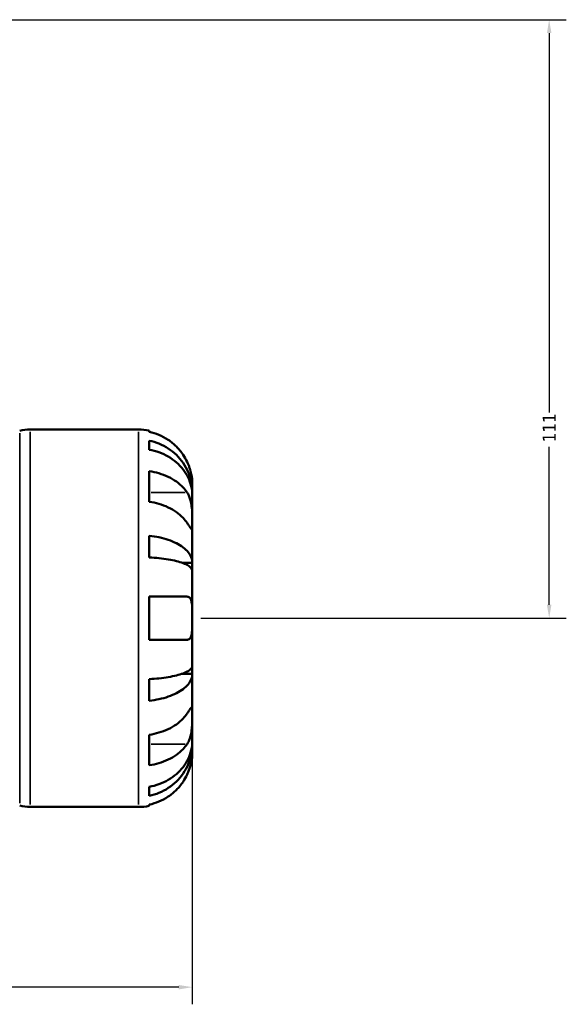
# Model space of a CAD drawing. Header units: millimetres. Extents: x -99 to 891, y -278 to 678.
# Tile 7 of 13: x 507 to 608, y 204 to 387. Entities that reach past the tile are written whole.
import ezdxf

# ---------------------------------------------------------------- set-up
doc = ezdxf.new("R2010")
doc.units = ezdxf.units.MM
for name, color, linetype, lineweight in [('Dimension (ANSI)', 7, 'Continuous', 25), ('Visible (ANSI)', 7, 'Continuous', 50), ('Visible Narrow (ANSI)', 7, 'Continuous', 35)]:
    doc.layers.add(name, color=color, linetype=linetype, lineweight=lineweight)
doc.styles.add('Note Text (ANSI)', font='tahoma.ttf')
doc.dimstyles.new('Default - mm (ANSI)', dxfattribs={"dimtxt": 2.4, "dimasz": 2.5, "dimexe": 3.175, "dimexo": 1.6002, "dimgap": 0.8, "dimtad": 0, "dimtoh": 1, "dimdec": 0, "dimrnd": 1e-08, "dimzin": 4, "dimdsep": 46, "dimtxsty": 'Note Text (ANSI)', "dimcen": 0.09, "dimdle": 10, "dimclrd": 256, "dimclre": 256, "dimclrt": 5, "dimadec": 1, "dimazin": 1, "dimtfac": 1.27, "dimtofl": 0, "dimtmove": 0, "dimatfit": 3, "dimfxl": 1, "dimtolj": 1, "dimtzin": 4, "dimlwd": -1, "dimlwe": -1, "dimarcsym": 0})

# ---------------------------------------------------------------- blocks, each defined once
blk = doc.blocks.new('*D6')
at = {"layer": 'Defpoints', "color": 0, "transparency": 16777216}
for p in [(341.49, 279.68), (538.53, 275.68), (538.53, 207.26)]:
    blk.add_point(p, dxfattribs=at)
at = {"layer": 'Dimension (ANSI)', "transparency": 16777216}
for p, q in [((341.49, 278.08), (341.49, 204.08)), ((538.53, 274.08), (538.53, 204.08)), ((343.99, 207.26), (473.17, 207.26)), ((536.03, 207.26), (479.69, 207.26))]:
    blk.add_line(p, q, dxfattribs=at)
for points in [[(343.99, 207.67), (343.99, 206.84), (341.49, 207.26)], [(536.03, 207.67), (536.03, 206.84), (538.53, 207.26)]]:
    blk.add_solid(points, dxfattribs=at)
at = {"layer": 'Dimension (ANSI)', "color": 5, "transparency": 16777216, "insert": (473.97, 208.5), "char_height": 2.4, "attachment_point": 1, "style": 'Note Text (ANSI)'}
blk.add_mtext('\\A1;197', dxfattribs=at)
blk = doc.blocks.new('*D8')
at = {"layer": 'Defpoints', "color": 0, "transparency": 16777216}
for p in [(439.53, 386.68), (538.53, 275.68), (604.73, 275.68)]:
    blk.add_point(p, dxfattribs=at)
at = {"layer": 'Dimension (ANSI)', "transparency": 16777216}
for p, q in [((441.13, 386.68), (607.91, 386.68)), ((604.73, 384.18), (604.73, 313.86)), ((604.73, 278.18), (604.73, 307.49)), ((540.13, 275.68), (607.91, 275.68))]:
    blk.add_line(p, q, dxfattribs=at)
for points in [[(604.31, 384.18), (605.15, 384.18), (604.73, 386.68)], [(604.31, 278.18), (605.15, 278.18), (604.73, 275.68)]]:
    blk.add_solid(points, dxfattribs=at)
at = {"layer": 'Dimension (ANSI)', "color": 5, "transparency": 16777216, "insert": (603.53, 308.29), "char_height": 2.4, "attachment_point": 1, "rotation": 90, "style": 'Note Text (ANSI)'}
blk.add_mtext('\\A1;111', dxfattribs=at)

msp = doc.modelspace()

# ---------------------------------------------------------------- linework, layer by layer
at = {"layer": 'Visible (ANSI)'}
for p, q in [((508.46, 310.68), (528.53, 310.68)), ((530.53, 310.48), (530.53, 310.24)), ((530.53, 308.59), (530.53, 306.93)), ((530.53, 302.95), (530.53, 297.29)), ((538.53, 299.07), (538.53, 300.68)), ((538.53, 299.07), (538.51, 299.07)), ((538.53, 298.46), (538.53, 299.07)), ((538.53, 293.36), (538.53, 298.46)), ((538.53, 285.98), (538.53, 293.36)), ((530.53, 290.97), (530.53, 286.96)), ((538.53, 285.98), (536.63, 285.98)), ((538.53, 284.5), (538.53, 285.98)), ((538.53, 275.68), (538.53, 284.5)), ((530.53, 279.68), (530.53, 271.68)), ((530.53, 279.68), (537.57, 279.68)), ((538.53, 266.85), (538.53, 275.68)), ((537.57, 271.68), (530.53, 271.68)), ((538.53, 265.38), (538.53, 266.85)), ((538.53, 265.38), (536.63, 265.38)), ((538.53, 258), (538.53, 265.38)), ((530.53, 264.39), (530.53, 260.38)), ((538.53, 252.9), (538.53, 258)), ((530.53, 254.06), (530.53, 248.41)), ((538.53, 252.29), (538.51, 252.29)), ((538.53, 252.29), (538.53, 252.9)), ((538.53, 250.68), (538.53, 252.29)), ((530.53, 244.42), (530.53, 242.76)), ((530.53, 241.11), (530.53, 240.88)), ((508.46, 240.68), (528.53, 240.68))]:
    msp.add_line(p, q, dxfattribs=at)
for centre, radius, start, end in [((508.46, 303.68), 7, 90, 106.0738), ((528.53, 300.68), 10, 78.463, 90), ((508.46, 247.68), 7, 253.9262, 270), ((528.53, 250.68), 10, 270, 281.537)]:
    msp.add_arc(centre, radius, start, end, dxfattribs=at)
for points, knots in [([(537.57, 304.68), (537.37, 305.12), (537.12, 305.56), (536.47, 306.55), (536.03, 307.07), (535.16, 307.95), (534.64, 308.38), (533.52, 309.13), (532.92, 309.45), (531.8, 309.92), (531.17, 310.11), (530.53, 310.24)], [4.9026438, 4.9026438, 4.9026438, 4.9026438, 5.0422451, 5.0422451, 5.2285491, 5.2285491, 5.4138041, 5.4138041, 5.599059, 5.599059, 5.7785999, 5.7785999, 5.7785999, 5.7785999]), ([(530.53, 308.59), (531.18, 308.47), (531.8, 308.28), (532.93, 307.82), (533.53, 307.52), (534.64, 306.79), (535.16, 306.37), (536.04, 305.53), (536.47, 305.02), (537.22, 303.94), (537.53, 303.35), (538.01, 302.24), (538.21, 301.61), (538.47, 300.33), (538.53, 299.67), (538.53, 299.07)], [0.189718, 0.189718, 0.189718, 0.189718, 0.369803, 0.369803, 0.554984, 0.554984, 0.740165, 0.740165, 0.925816, 0.925816, 1.111467, 1.111467, 1.297825, 1.297825, 1.484183, 1.484183, 1.484183, 1.484183]), ([(538.53, 298.46), (538.53, 298.99), (538.47, 299.58), (538.21, 300.72), (538.01, 301.28), (537.53, 302.27), (537.22, 302.79), (536.47, 303.76), (536.04, 304.2), (535.16, 304.96), (534.64, 305.33), (533.53, 305.98), (532.93, 306.25), (531.8, 306.65), (531.18, 306.82), (530.53, 306.93)], [4.459382, 4.459382, 4.459382, 4.459382, 4.64574, 4.64574, 4.832098, 4.832098, 5.017749, 5.017749, 5.2034, 5.2034, 5.388581, 5.388581, 5.573762, 5.573762, 5.753847, 5.753847, 5.753847, 5.753847]), ([(538.53, 300.68), (538.53, 300.68), (538.53, 300.73), (538.53, 300.95), (538.52, 301.14), (538.48, 301.61), (538.45, 301.89), (538.33, 302.48), (538.26, 302.79), (538.11, 303.3), (538.05, 303.51), (537.91, 303.9), (537.83, 304.09), (537.7, 304.41), (537.64, 304.55), (537.57, 304.68)], [0, 0, 0, 0, 0.1127497, 0.1127497, 0.240462, 0.240462, 0.3630761, 0.3630761, 0.4698265, 0.4698265, 0.5368083, 0.5368083, 0.5973812, 0.5973812, 0.6407273, 0.6407273, 0.6407273, 0.6407273]), ([(530.53, 302.95), (531.17, 302.86), (531.8, 302.72), (532.92, 302.39), (533.52, 302.16), (534.64, 301.63), (535.16, 301.33), (536.03, 300.7), (536.47, 300.33), (537.12, 299.64), (537.37, 299.32), (537.57, 299.01)], [0.1897242, 0.1897242, 0.1897242, 0.1897242, 0.3692652, 0.3692652, 0.5545201, 0.5545201, 0.7397751, 0.7397751, 0.9260791, 0.9260791, 1.0656804, 1.0656804, 1.0656804, 1.0656804]), ([(537.57, 299.01), (537.63, 298.92), (537.69, 298.83), (537.85, 298.54), (537.95, 298.32), (538.12, 297.85), (538.2, 297.59), (538.35, 296.93), (538.41, 296.53), (538.5, 295.62), (538.52, 295.13), (538.54, 294.17), (538.53, 293.73), (538.53, 293.36)], [-0.644345, -0.644345, -0.644345, -0.644345, -0.6030859, -0.6030859, -0.5200799, -0.5200799, -0.4327391, -0.4327391, -0.3100066, -0.3100066, -0.15869, -0.15869, 0, 0, 0, 0]), ([(537.57, 293.36), (537.37, 293.67), (537.12, 293.98), (536.47, 294.68), (536.03, 295.05), (535.16, 295.67), (534.64, 295.98), (533.52, 296.51), (532.92, 296.73), (531.8, 297.06), (531.17, 297.2), (530.53, 297.29)], [4.9026438, 4.9026438, 4.9026438, 4.9026438, 5.0422451, 5.0422451, 5.2285491, 5.2285491, 5.4138041, 5.4138041, 5.599059, 5.599059, 5.7785999, 5.7785999, 5.7785999, 5.7785999]), ([(538.53, 293.36), (538.53, 293.15), (538.53, 292.96), (538.53, 292.63), (538.53, 292.5), (538.51, 292.26), (538.49, 292.18), (538.4, 292.18), (538.34, 292.24), (538.19, 292.45), (538.11, 292.56), (537.93, 292.82), (537.83, 292.97), (537.67, 293.2), (537.63, 293.28), (537.57, 293.36)], [0, 0, 0, 0, 0.0888491, 0.0888491, 0.1837965, 0.1837965, 0.314197, 0.314197, 0.4378467, 0.4378467, 0.5241128, 0.5241128, 0.6076526, 0.6076526, 0.6434969, 0.6434969, 0.6434969, 0.6434969]), ([(530.53, 290.97), (531.18, 290.91), (531.8, 290.81), (532.93, 290.57), (533.53, 290.41), (534.64, 290.03), (535.16, 289.81), (536.04, 289.36), (536.47, 289.1), (537.22, 288.53), (537.53, 288.22), (538.01, 287.64), (538.21, 287.31), (538.47, 286.64), (538.53, 286.29), (538.53, 285.98)], [0.189718, 0.189718, 0.189718, 0.189718, 0.369803, 0.369803, 0.554984, 0.554984, 0.740165, 0.740165, 0.925816, 0.925816, 1.111467, 1.111467, 1.297825, 1.297825, 1.484183, 1.484183, 1.484183, 1.484183]), ([(538.53, 284.5), (538.53, 284.66), (538.47, 284.83), (538.21, 285.16), (538.01, 285.32), (537.53, 285.61), (537.22, 285.76), (536.47, 286.04), (536.04, 286.17), (535.16, 286.39), (534.64, 286.5), (533.53, 286.69), (532.93, 286.76), (531.8, 286.88), (531.18, 286.93), (530.53, 286.96)], [4.459382, 4.459382, 4.459382, 4.459382, 4.64574, 4.64574, 4.832098, 4.832098, 5.017749, 5.017749, 5.2034, 5.2034, 5.388581, 5.388581, 5.573762, 5.573762, 5.753847, 5.753847, 5.753847, 5.753847]), ([(537.57, 279.68), (537.64, 279.68), (537.71, 279.67), (537.87, 279.63), (537.96, 279.58), (538.12, 279.43), (538.2, 279.33), (538.35, 279), (538.41, 278.76), (538.5, 278.1), (538.52, 277.68), (538.54, 276.73), (538.53, 276.21), (538.53, 275.68)], [-0.6400853, -0.6400853, -0.6400853, -0.6400853, -0.5922218, -0.5922218, -0.5159504, -0.5159504, -0.4323561, -0.4323561, -0.3086303, -0.3086303, -0.1584496, -0.1584496, 0, 0, 0, 0]), ([(538.53, 275.68), (538.53, 275.34), (538.53, 275), (538.53, 274.32), (538.53, 273.97), (538.5, 273.21), (538.46, 272.82), (538.33, 272.3), (538.26, 272.13), (538.1, 271.9), (538.02, 271.82), (537.84, 271.72), (537.74, 271.69), (537.61, 271.68), (537.59, 271.68), (537.57, 271.68)], [-2.7780414, -2.7780414, -2.7780414, -2.7780414, -2.6767215, -2.6767215, -2.5655813, -2.5655813, -2.4096011, -2.4096011, -2.3051939, -2.3051939, -2.2261755, -2.2261755, -2.1445049, -2.1445049, -2.1308178, -2.1308178, -2.1308178, -2.1308178]), ([(530.53, 264.39), (531.18, 264.42), (531.8, 264.47), (532.93, 264.59), (533.53, 264.67), (534.64, 264.86), (535.16, 264.97), (536.04, 265.18), (536.47, 265.31), (537.22, 265.6), (537.53, 265.75), (538.01, 266.03), (538.21, 266.2), (538.47, 266.53), (538.53, 266.7), (538.53, 266.85)], [0.189718, 0.189718, 0.189718, 0.189718, 0.369803, 0.369803, 0.554984, 0.554984, 0.740165, 0.740165, 0.925816, 0.925816, 1.111467, 1.111467, 1.297825, 1.297825, 1.484183, 1.484183, 1.484183, 1.484183]), ([(538.53, 265.38), (538.53, 265.06), (538.47, 264.72), (538.21, 264.04), (538.01, 263.71), (537.53, 263.13), (537.22, 262.83), (536.47, 262.26), (536.04, 261.99), (535.16, 261.55), (534.64, 261.33), (533.53, 260.95), (532.93, 260.79), (531.8, 260.55), (531.18, 260.45), (530.53, 260.38)], [4.459382, 4.459382, 4.459382, 4.459382, 4.64574, 4.64574, 4.832098, 4.832098, 5.017749, 5.017749, 5.2034, 5.2034, 5.388581, 5.388581, 5.573762, 5.573762, 5.753847, 5.753847, 5.753847, 5.753847]), ([(530.53, 254.06), (531.17, 254.16), (531.8, 254.3), (532.92, 254.63), (533.52, 254.85), (534.64, 255.38), (535.16, 255.69), (536.03, 256.31), (536.47, 256.68), (537.12, 257.38), (537.37, 257.69), (537.57, 258)], [0.1897242, 0.1897242, 0.1897242, 0.1897242, 0.3692652, 0.3692652, 0.5545201, 0.5545201, 0.7397751, 0.7397751, 0.9260791, 0.9260791, 1.0656804, 1.0656804, 1.0656804, 1.0656804]), ([(537.57, 258), (537.63, 258.09), (537.69, 258.17), (537.85, 258.42), (537.95, 258.56), (538.12, 258.82), (538.2, 258.93), (538.35, 259.12), (538.41, 259.18), (538.5, 259.16), (538.52, 259.06), (538.54, 258.67), (538.53, 258.37), (538.53, 258)], [-0.644345, -0.644345, -0.644345, -0.644345, -0.6030859, -0.6030859, -0.5200799, -0.5200799, -0.4327391, -0.4327391, -0.3100066, -0.3100066, -0.15869, -0.15869, 0, 0, 0, 0]), ([(538.53, 258), (538.53, 257.79), (538.53, 257.56), (538.53, 257.04), (538.53, 256.75), (538.51, 256.04), (538.49, 255.61), (538.4, 254.77), (538.34, 254.37), (538.19, 253.72), (538.11, 253.46), (537.93, 252.99), (537.83, 252.78), (537.67, 252.5), (537.63, 252.42), (537.57, 252.34)], [0, 0, 0, 0, 0.0888491, 0.0888491, 0.1837965, 0.1837965, 0.314197, 0.314197, 0.4378467, 0.4378467, 0.5241128, 0.5241128, 0.6076526, 0.6076526, 0.6434969, 0.6434969, 0.6434969, 0.6434969]), ([(530.53, 244.42), (531.18, 244.53), (531.8, 244.7), (532.93, 245.11), (533.53, 245.38), (534.64, 246.02), (535.16, 246.4), (536.04, 247.15), (536.47, 247.6), (537.22, 248.57), (537.53, 249.09), (538.01, 250.07), (538.21, 250.63), (538.47, 251.78), (538.53, 252.36), (538.53, 252.9)], [0.189718, 0.189718, 0.189718, 0.189718, 0.369803, 0.369803, 0.554984, 0.554984, 0.740165, 0.740165, 0.925816, 0.925816, 1.111467, 1.111467, 1.297825, 1.297825, 1.484183, 1.484183, 1.484183, 1.484183]), ([(537.57, 252.34), (537.37, 252.03), (537.12, 251.72), (536.47, 251.02), (536.03, 250.65), (535.16, 250.03), (534.64, 249.72), (533.52, 249.19), (532.92, 248.97), (531.8, 248.64), (531.17, 248.5), (530.53, 248.41)], [4.9026438, 4.9026438, 4.9026438, 4.9026438, 5.0422451, 5.0422451, 5.2285491, 5.2285491, 5.4138041, 5.4138041, 5.599059, 5.599059, 5.7785999, 5.7785999, 5.7785999, 5.7785999]), ([(538.53, 252.29), (538.53, 251.68), (538.47, 251.03), (538.21, 249.74), (538.01, 249.11), (537.53, 248), (537.22, 247.42), (536.47, 246.33), (536.04, 245.83), (535.16, 244.98), (534.64, 244.56), (533.53, 243.84), (532.93, 243.53), (531.8, 243.08), (531.18, 242.89), (530.53, 242.76)], [4.459382, 4.459382, 4.459382, 4.459382, 4.64574, 4.64574, 4.832098, 4.832098, 5.017749, 5.017749, 5.2034, 5.2034, 5.388581, 5.388581, 5.573762, 5.573762, 5.753847, 5.753847, 5.753847, 5.753847]), ([(537.57, 246.68), (537.64, 246.82), (537.71, 246.97), (537.87, 247.36), (537.96, 247.59), (538.12, 248.09), (538.2, 248.34), (538.35, 248.93), (538.41, 249.26), (538.5, 249.9), (538.52, 250.18), (538.54, 250.57), (538.53, 250.68), (538.53, 250.68)], [-0.6400853, -0.6400853, -0.6400853, -0.6400853, -0.5922218, -0.5922218, -0.5159504, -0.5159504, -0.4323561, -0.4323561, -0.3086303, -0.3086303, -0.1584496, -0.1584496, 0, 0, 0, 0]), ([(530.53, 241.11), (531.17, 241.24), (531.8, 241.44), (532.92, 241.91), (533.52, 242.22), (534.64, 242.97), (535.16, 243.41), (536.03, 244.28), (536.47, 244.81), (537.12, 245.79), (537.37, 246.24), (537.57, 246.68)], [0.1897242, 0.1897242, 0.1897242, 0.1897242, 0.3692652, 0.3692652, 0.5545201, 0.5545201, 0.7397751, 0.7397751, 0.9260791, 0.9260791, 1.0656804, 1.0656804, 1.0656804, 1.0656804])]:
    msp.add_open_spline(points, degree=3, knots=knots, dxfattribs=at)
at = {"layer": 'Visible Narrow (ANSI)'}
for p, q in [((506.52, 241.38), (506.52, 309.98)), ((508.46, 310.25), (508.46, 241.11)), ((528.53, 241.11), (528.53, 310.25)), ((537.22, 299.01), (530.89, 299.01)), ((537.22, 252.34), (530.89, 252.34))]:
    msp.add_line(p, q, dxfattribs=at)

# ---------------------------------------------------------------- dimensions: what is measured, and where the dimension line sits
at = {"layer": 'Dimension (ANSI)'}
for base, p1, angle, picture, middle in [((604.73, 275.68), (439.53, 386.68), 90, '*D8', (604.73, 310.68)), ((538.53, 207.26), (341.49, 279.68), 180, '*D6', (476.43, 207.26))]:
    dim = msp.add_linear_dim(base=base, p1=p1, p2=(538.53, 275.68), angle=angle, dimstyle='Default - mm (ANSI)', override={"dimgap": 0.8, "dimtoh": 0, "dimdec": 0, "dimtol": 0, "dimlim": 0, "dimtp": 0, "dimtm": 0, "dimtdec": 2, "dimatfit": 1}, dxfattribs=at)
    dim.commit()
    dim.dimension.update_dxf_attribs({"geometry": picture, "text_midpoint": middle, "dimtype": 160})

doc.saveas('drawing.dxf')
